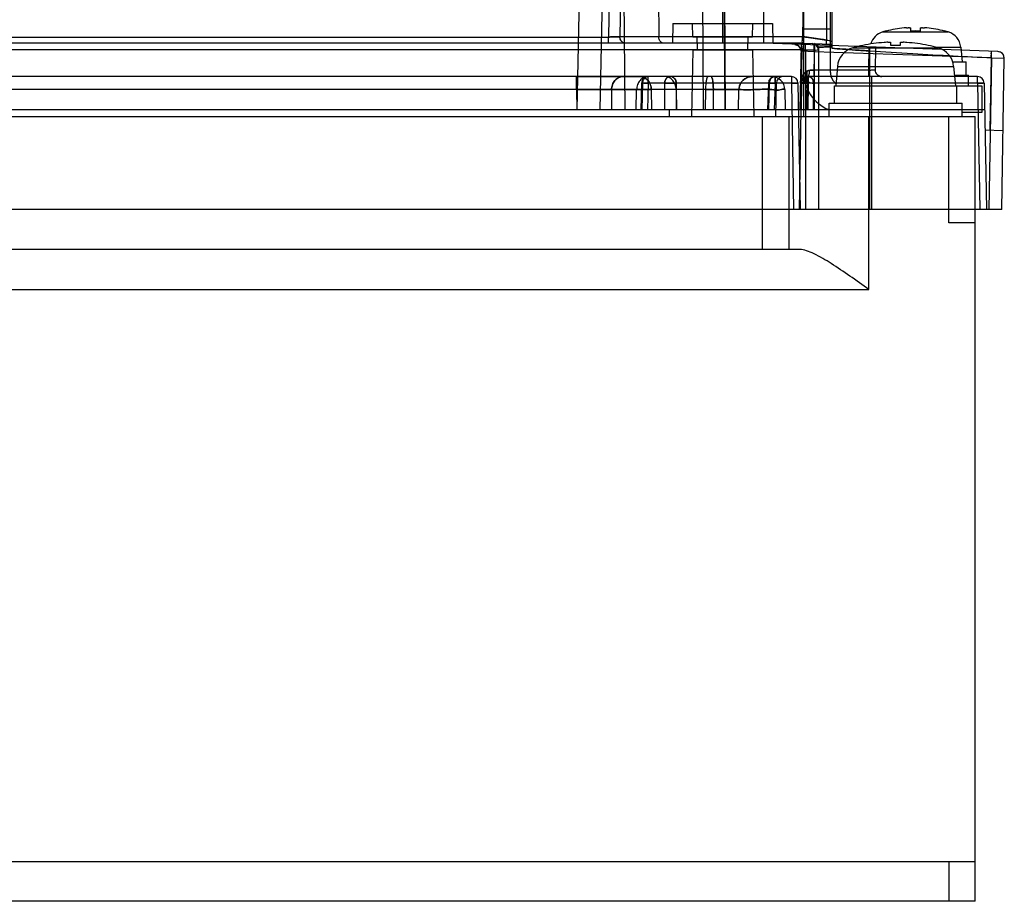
# Model space of a CAD drawing. Header units: millimetres. Extents: x 44 to 341, y 169 to 361.
# Tile 10 of 12: x 267 to 341, y 169 to 235. Entities that reach past the tile are written whole.
import ezdxf

# ---------------------------------------------------------------- set-up
doc = ezdxf.new("R2010")
doc.units = ezdxf.units.MM
doc.header["$LTSCALE"] = 34.457682
doc.layers.get('0').update_dxf_attribs({"linetype": 'CONTINUOUS'})

msp = doc.modelspace()

# ---------------------------------------------------------------- linework, layer by layer
at = {"color": 7, "linetype": 'Continuous'}
for p, q in [((319.369, 233.053), (319.369, 330.553)), ((327.569, 330.553), (327.569, 232.68)), ((312.722, 330.174), (310.771, 233.527)), ((313.588, 330.157), (311.638, 233.549)), ((313.829, 330.157), (314.56, 233.549)), ((327.058, 329.914), (325.376, 233.549)), ((327.183, 329.556), (327.183, 233.301)), ((318.701, 327.557), (319.569, 228.053)), ((325.469, 227.553), (325.469, 327.553)), ((327.469, 230.853), (327.469, 327.553)), ((317.242, 318.053), (317.914, 228.053)), ((309.765, 295.747), (308.399, 228.053)), ((311.497, 295.66), (310.132, 228.053)), ((311.497, 295.66), (312.008, 228.053)), ((322.469, 233.053), (322.469, 284.557)), ((315.619, 234.553), (315.593, 233.053)), ((315.619, 234.553), (323.119, 234.553)), ((317.119, 233.553), (317.102, 234.553)), ((321.619, 233.553), (321.636, 234.553)), ((323.119, 234.553), (323.145, 233.053)), ((325.469, 234.153), (327.469, 234.153)), ((333.519, 233.973), (333.519, 234.206)), ((334.219, 234.206), (334.219, 233.973)), ((70.927, 233.527), (310.771, 233.527)), ((310.771, 233.053), (310.771, 233.527)), ((325.376, 233.549), (311.638, 233.549)), ((317.119, 233.553), (321.619, 233.553)), ((317.469, 232.553), (317.452, 233.553)), ((321.269, 232.553), (321.286, 233.553)), ((331.669, 233.98), (331.406, 233.91)), ((331.406, 233.91), (336.332, 233.91)), ((331.669, 233.98), (331.669, 233.973)), ((336.069, 233.973), (336.069, 233.98)), ((325.367, 233.053), (44.488, 233.053)), ((325.359, 232.571), (58.988, 232.571)), ((312.072, 233.053), (310.771, 233.053)), ((317.119, 232.553), (317.032, 227.553)), ((317.119, 232.553), (321.619, 232.553)), ((321.619, 232.553), (321.706, 227.553)), ((340.067, 232.439), (322.469, 233.053)), ((324.786, 232.972), (325.03, 232.899)), ((325.03, 232.899), (325.206, 232.716)), ((325.149, 220.553), (325.359, 232.571)), ((325.267, 232.955), (325.182, 228.053)), ((325.205, 232.716), (325.269, 232.472)), ((325.359, 232.571), (325.604, 232.566)), ((325.367, 233.053), (327.569, 232.992)), ((325.367, 233.052), (325.6, 233.047)), ((325.604, 232.566), (325.604, 220.553)), ((326.267, 232.92), (326.234, 231.044)), ((326.569, 232.728), (326.569, 220.553)), ((327.185, 233.002), (327.459, 232.995)), ((327.453, 232.995), (327.569, 232.992)), ((329.163, 232.717), (335.575, 232.717)), ((329.919, 232.9), (329.919, 232.895)), ((330.369, 232.777), (330.339, 231.044)), ((330.869, 232.76), (330.839, 231.062)), ((332.019, 232.895), (332.019, 233.118)), ((332.719, 233.118), (332.719, 232.895)), ((334.819, 232.895), (334.819, 232.9)), ((335.364, 232.773), (337.271, 232.773)), ((337.271, 232.773), (337.369, 231.653)), ((326.252, 232.421), (325.269, 232.472)), ((325.269, 232.472), (325.269, 228.053)), ((339.567, 231.956), (326.252, 232.421)), ((326.252, 232.421), (326.252, 228.053)), ((330.429, 220.553), (330.429, 232.475)), ((339.585, 231.956), (339.386, 220.553)), ((339.567, 231.956), (339.473, 226.539)), ((339.567, 231.956), (340.549, 231.93)), ((340.312, 232.364), (340.067, 232.439)), ((340.351, 220.553), (340.549, 231.93)), ((330.339, 231.044), (326.234, 231.044)), ((326.235, 231.044), (326.234, 230.553)), ((327.997, 231.315), (327.869, 229.853)), ((327.997, 231.315), (336.741, 231.315)), ((330.339, 231.044), (330.339, 230.553)), ((336.64, 231.653), (337.669, 231.653)), ((336.741, 231.315), (336.869, 229.853)), ((337.669, 230.653), (337.669, 231.653)), ((324.534, 230.553), (47.295, 230.553)), ((308.375, 230.553), (313.137, 230.553)), ((308.375, 229.571), (308.375, 230.553)), ((309.249, 230.553), (308.415, 230.553)), ((308.415, 230.553), (308.415, 229.571)), ((310.044, 230.553), (309.248, 230.553)), ((313.772, 230.062), (313.772, 230.553)), ((323.308, 230.062), (323.308, 230.553)), ((324.534, 230.553), (324.534, 230.053)), ((325.378, 230.421), (325.568, 230.531)), ((338.534, 230.553), (325.717, 230.553)), ((325.717, 230.053), (325.717, 230.553)), ((325.804, 230.553), (325.804, 230.062)), ((330.569, 230.553), (330.569, 220.553)), ((331.041, 230.652), (330.931, 230.765)), ((331.183, 230.578), (331.041, 230.652)), ((331.339, 230.553), (331.183, 230.578)), ((336.799, 230.653), (337.869, 230.653)), ((337.869, 229.853), (337.869, 230.653)), ((338.534, 230.053), (338.534, 230.553)), ((308.415, 229.571), (75.242, 229.571)), ((308.375, 229.571), (308.39, 228.053)), ((308.415, 229.571), (308.4, 228.053)), ((311.013, 229.571), (310.997, 228.053)), ((318.67, 229.571), (311.013, 229.571)), ((312.874, 228.053), (312.897, 229.571)), ((313.272, 230.068), (313.211, 228.053)), ((313.339, 230.062), (313.278, 228.053)), ((324.534, 230.062), (313.339, 230.062)), ((313.772, 230.062), (313.711, 228.053)), ((314.003, 229.571), (314.018, 228.053)), ((315.005, 230.062), (315.005, 228.053)), ((315.87, 230.062), (315.874, 228.053)), ((315.874, 229.571), (315.897, 228.053)), ((318.084, 228.053), (318.104, 229.571)), ((318.683, 228.053), (318.67, 229.571)), ((320.569, 228.053), (320.596, 229.571)), ((322.808, 230.068), (322.747, 228.053)), ((322.817, 228.053), (322.875, 230.062)), ((322.875, 230.062), (322.817, 228.053)), ((323.308, 230.062), (323.247, 228.053)), ((323.369, 227.553), (323.413, 230.062)), ((324.043, 229.571), (324.069, 228.053)), ((324.534, 230.062), (324.7, 220.553)), ((325.034, 230.062), (325.2, 220.553)), ((325.304, 230.062), (325.269, 228.053)), ((325.717, 230.062), (325.682, 228.053)), ((338.534, 230.062), (325.717, 230.062)), ((325.804, 230.062), (325.769, 228.053)), ((326.199, 230.062), (326.169, 228.053)), ((327.769, 229.853), (338.869, 229.853)), ((327.769, 228.553), (327.769, 229.853)), ((336.969, 228.553), (336.969, 229.853)), ((338.534, 230.062), (338.7, 220.553)), ((338.869, 229.853), (338.869, 227.853)), ((339.034, 230.062), (339.2, 220.553)), ((327.369, 228.553), (337.369, 228.553)), ((327.369, 227.553), (327.369, 228.553)), ((337.369, 227.553), (337.369, 228.553)), ((339.069, 228.053), (45.069, 228.053)), ((45.769, 227.553), (338.369, 227.553)), ((315.369, 227.553), (315.36, 228.053)), ((322.369, 217.553), (322.369, 227.553)), ((324.369, 217.553), (324.369, 227.553)), ((330.369, 214.553), (330.369, 227.553)), ((336.369, 219.553), (336.369, 227.553)), ((338.869, 227.853), (337.369, 227.853)), ((338.369, 168.553), (338.369, 227.553)), ((339.095, 226.552), (340.455, 226.505)), ((340.351, 220.553), (43.569, 220.553)), ((338.369, 219.553), (336.369, 219.553)), ((325.173, 217.553), (58.965, 217.553)), ((53.769, 214.553), (330.369, 214.553)), ((45.769, 171.553), (338.369, 171.553)), ((336.369, 171.553), (336.369, 168.553)), ((338.369, 168.553), (45.769, 168.553))]:
    msp.add_line(p, q, dxfattribs=at)
for points in [[(319.569, 228.053), (319.306, 258.053), (319.045, 288.053), (318.784, 318.053)], [(340.549, 231.93), (340.488, 232.179), (340.312, 232.364), (340.067, 232.439)], [(330.931, 230.765), (330.861, 230.907), (330.839, 231.062)], [(320.595, 229.571), (320.649, 229.876), (320.793, 230.149), (321.013, 230.366), (321.29, 230.505), (321.595, 230.553)], [(320.595, 229.571), (320.6, 229.645), (320.609, 229.718), (320.623, 229.789), (320.643, 229.857), (320.666, 229.923), (320.694, 229.986), (320.725, 230.045), (320.759, 230.102), (320.797, 230.155), (320.837, 230.205), (320.88, 230.252), (320.925, 230.295), (320.971, 230.334), (321.019, 230.37), (321.068, 230.403), (321.118, 230.432), (321.168, 230.457), (321.219, 230.48)], [(325.217, 230.063), (325.258, 230.253), (325.378, 230.421), (325.568, 230.531)], [(325.568, 230.531), (325.616, 230.543), (325.666, 230.55), (325.717, 230.553)], [(325.568, 230.531), (325.616, 230.543), (325.666, 230.55), (325.717, 230.553)]]:
    msp.add_lwpolyline(points, dxfattribs=at)
for centre, radius, start, end in [((333.869, 225.253), 8.993, 95.42346, 104.15994), ((333.514, 228.998), 5.232, 94.22006, 95.42478), ((333.471, 229.56), 4.667, 93.31919, 94.21154), ((333.374, 231.992), 2.234, 90.03949, 91.10371), ((333.373, 232.612), 1.614, 88.70065, 90.0181), ((334.364, 232.715), 1.511, 89.93536, 91.34266), ((334.365, 232.092), 2.133, 88.86962, 89.98407), ((334.273, 229.663), 4.564, 85.77879, 86.69128), ((334.23, 229.063), 5.166, 84.56744, 85.78752), ((333.869, 225.253), 8.993, 75.84006, 84.57654), ((331.762, 232.659), 1.3, 105.88085, 164.40787), ((333.869, 225.253), 8.727, 87.7015, 92.2985), ((333.869, 225.253), 9, 74.11915, 75.851), ((335.976, 232.659), 1.3, 5, 74.11915), ((324.769, 232.472), 0.5, 0, 88), ((326.088, 232.552), 0.481, 0.00518, 88.39485), ((326.269, 232.728), 0.3, 0.05258, 88.36939), ((329.591, 231.175), 1.6, 105.49397, 175), ((332.369, 221.153), 12, 101.78072, 105.49397), ((332.369, 221.153), 11.995, 94.06358, 101.78581), ((331.995, 226.442), 6.693, 92.37266, 94.07403), ((331.915, 228.244), 4.889, 91.40512, 92.31646), ((332.369, 221.153), 11.747, 88.29266, 91.70734), ((332.831, 228.478), 4.655, 87.6608, 88.61759), ((332.76, 226.739), 6.395, 85.88619, 87.66708), ((332.369, 221.153), 11.995, 78.21419, 85.93642), ((332.369, 221.153), 12, 74.50603, 78.21928), ((335.147, 231.175), 1.6, 5, 74.50603), ((340.049, 231.939), 0.5, 359, 88), ((331.339, 231.053), 0.5, 179, 270), ((313.772, 230.053), 0.5, 90, 178.2683), ((321.595, 229.553), 1, 90, 179), ((323.308, 230.053), 0.5, 90.00002, 180), ((323.043, 229.553), 1, 0.99986, 89.99964), ((323.913, 230.053), 0.5, 90, 179), ((324.534, 230.053), 0.5, 0, 90), ((325.717, 230.053), 0.5, 90, 180), ((325.804, 230.053), 0.5, 89.99785, 179), ((328.469, 230.853), 3, 180, 247.98297), ((328.469, 230.853), 1, 180, 237.30018), ((338.534, 230.053), 0.5, 0, 90), ((322.531, 204.464), 25.61, 88.26106, 88.84759)]:
    msp.add_arc(centre, radius, start, end, dxfattribs=at)
for points, knots in [([(333.201, 234.22), (333.213, 234.221), (333.256, 234.223), (333.299, 234.225), (333.331, 234.225)], [0, 0, 0, 0, 0.265557, 1, 1, 1, 1]), ([(333.41, 234.225), (333.425, 234.225), (333.447, 234.224), (333.474, 234.222), (333.49, 234.219), (333.502, 234.217), (333.512, 234.214), (333.519, 234.209), (333.519, 234.206)], [0, 0, 0, 0, 0.413325, 0.579972, 0.718585, 0.828778, 0.910738, 1, 1, 1, 1]), ([(334.219, 234.206), (334.219, 234.209), (334.226, 234.214), (334.236, 234.217), (334.248, 234.219), (334.264, 234.222), (334.291, 234.224), (334.313, 234.225), (334.328, 234.225)], [0, 0, 0, 0, 0.089281, 0.171241, 0.281449, 0.420066, 0.586699, 1, 1, 1, 1]), ([(334.407, 234.225), (334.417, 234.225), (334.46, 234.224), (334.504, 234.222), (334.537, 234.22)], [0, 0, 0, 0, 0.233012, 1, 1, 1, 1]), ([(310.771, 233.527), (310.885, 233.528), (311.099, 233.531), (311.388, 233.538), (311.564, 233.545), (311.638, 233.549)], [0, 0, 0, 0, 0.392356, 0.741588, 1, 1, 1, 1]), ([(311.638, 233.549), (311.564, 233.545), (311.388, 233.538), (311.099, 233.531), (310.885, 233.528), (310.771, 233.527)], [0, 0, 0, 0, 0.258419, 0.607652, 1, 1, 1, 1]), ([(312.071, 233.053), (311.996, 233.053), (311.838, 233.104), (311.678, 233.296), (311.639, 233.464), (311.638, 233.549)], [0, 0, 0, 0, 0.313278, 0.645664, 1, 1, 1, 1]), ([(312.071, 233.053), (312.042, 233.053), (311.982, 233.06), (311.899, 233.091), (311.837, 233.13), (311.795, 233.168), (311.766, 233.198), (311.739, 233.232), (311.705, 233.283), (311.67, 233.357), (311.645, 233.452), (311.639, 233.517), (311.638, 233.549)], [0, 0, 0, 0, 0.122379, 0.244101, 0.362781, 0.420594, 0.477086, 0.535935, 0.597787, 0.729742, 0.870843, 1, 1, 1, 1]), ([(314.993, 233.053), (314.917, 233.053), (314.759, 233.104), (314.599, 233.296), (314.56, 233.464), (314.56, 233.549)], [0, 0, 0, 0, 0.312525, 0.646215, 1, 1, 1, 1]), ([(325.367, 233.053), (325.389, 233.053), (325.343, 233.187), (325.383, 233.307), (325.375, 233.466), (325.376, 233.549)], [0, 0, 0, 0, 0.134866, 0.497418, 1, 1, 1, 1]), ([(327.183, 233.301), (327.032, 233.321), (326.431, 233.409), (325.83, 233.504), (325.376, 233.549)], [0, 0, 0, 0, 0.250004, 1, 1, 1, 1]), ([(325.376, 233.549), (325.527, 233.534), (326.131, 233.463), (326.731, 233.362), (327.183, 233.301)], [0, 0, 0, 0, 0.250101, 1, 1, 1, 1]), ([(327.185, 233.002), (327.184, 233.002), (327.181, 233.004), (327.178, 233.008), (327.175, 233.015), (327.172, 233.024), (327.17, 233.037), (327.168, 233.052), (327.167, 233.07), (327.167, 233.099), (327.168, 233.14), (327.171, 233.192), (327.176, 233.246), (327.181, 233.283), (327.183, 233.301)], [0, 0, 0, 0, 0.012504, 0.02934, 0.053189, 0.085553, 0.127242, 0.178104, 0.237689, 0.305498, 0.462406, 0.638111, 0.820795, 1, 1, 1, 1]), ([(327.185, 233.002), (327.184, 233.002), (327.181, 233.004), (327.177, 233.008), (327.175, 233.015), (327.172, 233.025), (327.17, 233.037), (327.168, 233.052), (327.167, 233.071), (327.167, 233.099), (327.168, 233.14), (327.171, 233.192), (327.176, 233.246), (327.181, 233.283), (327.183, 233.301)], [0, 0, 0, 0, 0.012658, 0.029566, 0.053501, 0.085947, 0.127704, 0.178615, 0.238226, 0.306036, 0.462869, 0.638429, 0.820944, 1, 1, 1, 1]), ([(327.183, 233.301), (327.248, 233.286), (327.368, 233.261), (327.478, 233.23), (327.569, 233.206), (327.569, 233.186)], [0, 0, 0, 0, 0.495713, 0.85042, 1, 1, 1, 1]), ([(325.367, 233.053), (325.346, 233.053), (325.3, 232.996), (325.303, 232.888), (325.327, 232.741), (325.346, 232.631), (325.359, 232.571)], [0, 0, 0, 0, 0.126099, 0.340469, 0.639436, 1, 1, 1, 1]), ([(325.367, 233.052), (325.346, 233.052), (325.3, 232.996), (325.304, 232.887), (325.327, 232.741), (325.346, 232.63), (325.359, 232.571)], [0, 0, 0, 0, 0.125659, 0.340112, 0.639547, 1, 1, 1, 1]), ([(325.359, 232.571), (325.386, 232.57), (325.441, 232.568), (325.522, 232.569), (325.576, 232.567), (325.604, 232.566)], [0, 0, 0, 0, 0.33873, 0.663632, 1, 1, 1, 1]), ([(325.604, 232.566), (325.605, 232.643), (325.619, 232.796), (325.582, 232.914), (325.623, 233.047), (325.6, 233.047)], [0, 0, 0, 0, 0.481463, 0.860632, 1, 1, 1, 1]), ([(325.604, 232.566), (325.728, 232.565), (325.948, 232.556), (326.272, 232.577), (326.418, 232.525), (326.569, 232.576), (326.569, 232.552)], [0, 0, 0, 0, 0.384412, 0.709135, 0.924839, 1, 1, 1, 1]), ([(325.604, 232.566), (325.728, 232.565), (325.948, 232.556), (326.272, 232.577), (326.418, 232.525), (326.569, 232.576), (326.569, 232.552)], [0, 0, 0, 0, 0.385209, 0.709082, 0.92447, 1, 1, 1, 1]), ([(326.252, 232.421), (326.253, 232.451), (326.255, 232.515), (326.258, 232.609), (326.26, 232.685), (326.261, 232.739), (326.261, 232.773), (326.262, 232.8), (326.262, 232.82), (326.262, 232.839), (326.262, 232.86), (326.262, 232.881), (326.262, 232.897), (326.262, 232.907), (326.262, 232.912), (326.261, 232.916), (326.261, 232.918), (326.261, 232.92), (326.261, 232.921), (326.26, 232.921)], [0, 0, 0, 0, 0.181698, 0.384352, 0.561526, 0.638313, 0.706693, 0.769608, 0.799365, 0.827834, 0.879876, 0.924148, 0.959265, 0.973011, 0.984025, 0.990802, 0.995708, 0.998741, 1, 1, 1, 1]), ([(326.252, 232.421), (326.253, 232.455), (326.255, 232.522), (326.258, 232.617), (326.26, 232.689), (326.261, 232.74), (326.261, 232.774), (326.262, 232.8), (326.262, 232.821), (326.262, 232.839), (326.262, 232.86), (326.262, 232.882), (326.262, 232.898), (326.262, 232.908), (326.262, 232.913), (326.261, 232.916), (326.261, 232.919), (326.261, 232.92), (326.26, 232.921), (326.26, 232.921)], [0, 0, 0, 0, 0.206586, 0.399323, 0.567861, 0.641159, 0.706691, 0.770343, 0.800423, 0.829174, 0.88163, 0.926072, 0.961069, 0.974637, 0.98539, 0.991579, 0.996059, 0.998832, 1, 1, 1, 1]), ([(327.569, 232.796), (327.387, 232.791), (327.059, 232.8), (326.808, 232.736), (326.569, 232.767), (326.569, 232.728)], [0, 0, 0, 0, 0.543741, 0.881782, 1, 1, 1, 1]), ([(326.569, 232.728), (326.569, 232.767), (326.808, 232.736), (327.059, 232.8), (327.387, 232.791), (327.569, 232.796)], [0, 0, 0, 0, 0.118247, 0.456316, 1, 1, 1, 1]), ([(330.429, 232.475), (330.074, 232.501), (329.393, 232.547), (328.44, 232.616), (327.841, 232.659), (327.569, 232.68)], [0, 0, 0, 0, 0.372507, 0.714115, 1, 1, 1, 1]), ([(327.569, 232.68), (327.841, 232.658), (328.44, 232.616), (329.393, 232.547), (330.074, 232.5), (330.429, 232.475)], [0, 0, 0, 0, 0.285879, 0.627484, 1, 1, 1, 1]), ([(330.429, 232.475), (330.432, 232.512), (330.435, 232.568), (330.437, 232.632), (330.437, 232.665), (330.438, 232.686), (330.437, 232.704), (330.437, 232.72), (330.437, 232.734), (330.436, 232.748), (330.435, 232.758), (330.433, 232.767), (330.432, 232.772), (330.43, 232.775), (330.429, 232.775)], [0, 0, 0, 0, 0.372121, 0.557364, 0.634455, 0.703117, 0.76006, 0.81303, 0.862395, 0.906535, 0.943487, 0.971885, 0.990673, 1, 1, 1, 1]), ([(331.795, 233.132), (331.808, 233.132), (331.854, 233.133), (331.9, 233.133), (331.933, 233.132)], [0, 0, 0, 0, 0.285125, 1, 1, 1, 1]), ([(331.933, 233.132), (331.945, 233.131), (331.966, 233.13), (331.994, 233.127), (332.01, 233.125), (332.019, 233.12), (332.019, 233.118)], [0, 0, 0, 0, 0.418705, 0.725846, 0.916874, 1, 1, 1, 1]), ([(332.719, 233.118), (332.719, 233.12), (332.728, 233.125), (332.744, 233.127), (332.772, 233.13), (332.793, 233.131), (332.805, 233.132)], [0, 0, 0, 0, 0.083125, 0.274154, 0.581295, 1, 1, 1, 1]), ([(332.805, 233.132), (332.815, 233.132), (332.861, 233.133), (332.907, 233.132), (332.943, 233.132)], [0, 0, 0, 0, 0.21252, 1, 1, 1, 1]), ([(339.585, 231.955), (338.627, 231.989), (336.651, 232.08), (333.6, 232.265), (331.506, 232.405), (330.429, 232.475)], [0, 0, 0, 0, 0.313434, 0.647124, 1, 1, 1, 1]), ([(339.567, 231.956), (339.57, 232.039), (339.589, 232.199), (339.552, 232.322), (339.598, 232.455), (339.576, 232.456)], [0, 0, 0, 0, 0.50026, 0.865182, 1, 1, 1, 1]), ([(339.567, 231.956), (339.568, 231.989), (339.571, 232.055), (339.573, 232.151), (339.575, 232.228), (339.577, 232.284), (339.577, 232.321), (339.578, 232.354), (339.578, 232.382), (339.578, 232.405), (339.578, 232.424), (339.578, 232.436), (339.577, 232.444), (339.577, 232.448), (339.577, 232.451), (339.577, 232.454), (339.576, 232.455), (339.576, 232.456), (339.576, 232.456)], [0, 0, 0, 0, 0.198196, 0.394989, 0.577493, 0.659755, 0.734154, 0.799508, 0.855511, 0.902078, 0.939125, 0.966715, 0.977155, 0.98549, 0.991821, 0.996253, 0.998906, 1, 1, 1, 1]), ([(339.585, 231.955), (339.587, 232.018), (339.589, 232.096), (339.591, 232.19), (339.591, 232.234), (339.592, 232.273), (339.592, 232.307), (339.592, 232.337), (339.592, 232.363), (339.591, 232.384), (339.591, 232.4), (339.59, 232.413), (339.589, 232.428), (339.588, 232.44), (339.587, 232.448), (339.587, 232.452), (339.586, 232.454), (339.585, 232.455), (339.585, 232.455)], [0, 0, 0, 0, 0.373298, 0.471358, 0.559182, 0.636541, 0.705435, 0.762559, 0.81568, 0.865153, 0.88804, 0.909335, 0.946216, 0.97435, 0.984739, 0.992483, 0.997495, 1, 1, 1, 1]), ([(326.234, 231.044), (326.205, 231.044), (326.088, 231.041), (325.971, 231.031), (325.884, 231.021)], [0, 0, 0, 0, 0.253739, 1, 1, 1, 1]), ([(325.884, 231.021), (325.922, 231.025), (325.999, 231.033), (326.116, 231.042), (326.195, 231.044), (326.234, 231.044)], [0, 0, 0, 0, 0.32738, 0.662043, 1, 1, 1, 1]), ([(330.339, 231.044), (330.376, 231.045), (330.448, 231.046), (330.536, 231.048), (330.603, 231.05), (330.648, 231.052), (330.689, 231.053), (330.727, 231.054), (330.759, 231.056), (330.783, 231.057), (330.799, 231.058), (330.809, 231.058), (330.818, 231.059), (330.825, 231.06), (330.831, 231.06), (330.835, 231.061), (330.838, 231.061), (330.839, 231.061), (330.839, 231.062), (330.839, 231.062)], [0, 0, 0, 0, 0.221242, 0.431644, 0.52896, 0.619762, 0.70263, 0.776896, 0.842029, 0.896724, 0.920019, 0.940435, 0.957915, 0.9724, 0.984226, 0.992742, 0.997945, 0.999329, 1, 1, 1, 1]), ([(311.879, 230.553), (311.826, 230.553), (311.718, 230.541), (311.586, 230.498), (311.483, 230.445), (311.381, 230.377), (311.265, 230.269), (311.154, 230.112), (311.073, 229.937), (311.025, 229.754), (311.013, 229.631), (311.013, 229.571)], [0, 0, 0, 0, 0.108502, 0.224398, 0.285263, 0.347876, 0.477264, 0.610458, 0.744277, 0.875073, 1, 1, 1, 1]), ([(311.013, 229.571), (311.013, 229.631), (311.025, 229.754), (311.073, 229.937), (311.154, 230.112), (311.265, 230.269), (311.381, 230.377), (311.483, 230.445), (311.586, 230.498), (311.718, 230.541), (311.826, 230.553), (311.879, 230.553)], [0, 0, 0, 0, 0.124928, 0.255724, 0.389543, 0.522737, 0.652125, 0.714738, 0.775603, 0.891498, 1, 1, 1, 1]), ([(313.763, 230.553), (313.651, 230.553), (313.419, 230.499), (313.134, 230.276), (312.945, 229.951), (312.899, 229.698), (312.897, 229.571)], [0, 0, 0, 0, 0.233373, 0.476731, 0.733659, 1, 1, 1, 1]), ([(314.003, 229.571), (314.001, 229.697), (313.956, 229.945), (313.773, 230.268), (313.489, 230.496), (313.252, 230.553), (313.137, 230.553)], [0, 0, 0, 0, 0.262568, 0.513633, 0.759677, 1, 1, 1, 1]), ([(313.137, 230.553), (313.247, 230.553), (313.475, 230.501), (313.759, 230.284), (313.953, 229.96), (314.001, 229.702), (314.003, 229.571)], [0, 0, 0, 0, 0.229947, 0.467065, 0.725896, 1, 1, 1, 1]), ([(313.772, 230.553), (313.698, 230.553), (313.545, 230.505), (313.382, 230.318), (313.34, 230.15), (313.339, 230.062)], [0, 0, 0, 0, 0.306774, 0.63054, 1, 1, 1, 1]), ([(315.247, 230.502), (315.2, 230.475), (315.114, 230.399), (315.026, 230.246), (315.005, 230.124), (315.005, 230.062)], [0, 0, 0, 0, 0.308095, 0.642072, 1, 1, 1, 1]), ([(315.005, 230.062), (315.006, 230.105), (315.017, 230.19), (315.06, 230.309), (315.107, 230.379), (315.135, 230.41)], [0, 0, 0, 0, 0.340354, 0.675082, 1, 1, 1, 1]), ([(315.874, 229.571), (315.872, 229.698), (315.827, 229.951), (315.638, 230.276), (315.352, 230.499), (315.121, 230.553), (315.009, 230.553)], [0, 0, 0, 0, 0.26634, 0.523267, 0.766625, 1, 1, 1, 1]), ([(315.135, 230.41), (315.161, 230.44), (315.222, 230.493), (315.327, 230.542), (315.402, 230.553), (315.438, 230.553)], [0, 0, 0, 0, 0.350684, 0.689547, 1, 1, 1, 1]), ([(315.741, 230.41), (315.715, 230.44), (315.654, 230.493), (315.549, 230.542), (315.474, 230.553), (315.438, 230.553)], [0, 0, 0, 0, 0.350891, 0.689868, 1, 1, 1, 1]), ([(315.628, 230.502), (315.675, 230.475), (315.761, 230.4), (315.85, 230.246), (315.87, 230.124), (315.871, 230.062)], [0, 0, 0, 0, 0.307976, 0.641908, 1, 1, 1, 1]), ([(315.871, 230.062), (315.87, 230.105), (315.859, 230.19), (315.815, 230.309), (315.768, 230.379), (315.741, 230.41)], [0, 0, 0, 0, 0.3404, 0.675139, 1, 1, 1, 1]), ([(318.104, 229.571), (318.104, 229.631), (318.106, 229.752), (318.115, 229.932), (318.128, 230.078), (318.142, 230.189), (318.157, 230.284), (318.174, 230.369), (318.193, 230.434), (318.203, 230.465), (318.213, 230.489), (318.225, 230.513), (318.24, 230.535), (318.256, 230.549), (318.268, 230.553), (318.273, 230.553)], [0, 0, 0, 0, 0.176491, 0.356233, 0.529265, 0.609698, 0.684291, 0.811611, 0.862879, 0.885246, 0.905413, 0.939258, 0.965226, 0.984694, 1, 1, 1, 1]), ([(318.67, 229.571), (318.669, 229.695), (318.663, 229.921), (318.627, 230.234), (318.589, 230.422), (318.531, 230.553), (318.496, 230.553)], [0, 0, 0, 0, 0.366164, 0.676047, 0.897896, 1, 1, 1, 1]), ([(318.496, 230.553), (318.529, 230.553), (318.586, 230.434), (318.624, 230.249), (318.662, 229.933), (318.669, 229.7), (318.67, 229.571)], [0, 0, 0, 0, 0.095413, 0.302976, 0.618366, 1, 1, 1, 1]), ([(323.118, 230.502), (323.063, 230.473), (322.971, 230.389), (322.894, 230.229), (322.877, 230.116), (322.875, 230.062)], [0, 0, 0, 0, 0.355125, 0.689246, 1, 1, 1, 1]), ([(322.875, 230.062), (322.875, 230.105), (322.886, 230.19), (322.93, 230.309), (322.977, 230.379), (323.004, 230.41)], [0, 0, 0, 0, 0.340309, 0.675025, 1, 1, 1, 1]), ([(323.004, 230.41), (323.031, 230.44), (323.091, 230.493), (323.197, 230.542), (323.272, 230.553), (323.308, 230.553)], [0, 0, 0, 0, 0.350284, 0.688848, 1, 1, 1, 1]), ([(323.308, 230.553), (323.286, 230.553), (323.242, 230.549), (323.178, 230.532), (323.137, 230.513), (323.118, 230.502)], [0, 0, 0, 0, 0.330829, 0.664139, 1, 1, 1, 1]), ([(323.308, 230.553), (323.287, 230.553), (323.335, 230.426), (323.293, 230.306), (323.308, 230.147), (323.308, 230.062)], [0, 0, 0, 0, 0.12868, 0.478221, 1, 1, 1, 1]), ([(325.682, 230.95), (325.586, 230.891), (325.423, 230.714), (325.279, 230.402), (325.219, 230.173), (325.217, 230.062)], [0, 0, 0, 0, 0.326001, 0.6754, 1, 1, 1, 1]), ([(325.217, 230.062), (325.218, 230.15), (325.257, 230.327), (325.354, 230.573), (325.489, 230.793), (325.615, 230.905), (325.682, 230.95)], [0, 0, 0, 0, 0.256979, 0.518669, 0.766237, 1, 1, 1, 1]), ([(325.682, 230.95), (325.688, 230.929), (325.699, 230.882), (325.707, 230.811), (325.706, 230.751), (325.7, 230.707), (325.693, 230.678), (325.684, 230.65), (325.669, 230.615), (325.643, 230.575), (325.605, 230.545), (325.578, 230.534), (325.568, 230.531)], [0, 0, 0, 0, 0.134731, 0.301523, 0.44963, 0.516114, 0.577539, 0.639175, 0.700041, 0.818463, 0.933718, 1, 1, 1, 1]), ([(325.884, 231.021), (325.86, 231.018), (325.813, 231.009), (325.746, 230.985), (325.703, 230.962), (325.682, 230.95)], [0, 0, 0, 0, 0.330167, 0.662332, 1, 1, 1, 1]), ([(325.682, 230.95), (325.703, 230.962), (325.745, 230.985), (325.813, 231.009), (325.86, 231.018), (325.884, 231.021)], [0, 0, 0, 0, 0.336398, 0.669201, 1, 1, 1, 1]), ([(325.884, 231.021), (325.886, 230.99), (325.887, 230.929), (325.882, 230.853), (325.874, 230.795), (325.866, 230.757), (325.858, 230.727), (325.852, 230.705), (325.847, 230.69), (325.841, 230.675), (325.834, 230.657), (325.823, 230.636), (325.809, 230.612), (325.793, 230.592), (325.776, 230.575), (325.757, 230.563), (325.737, 230.555), (325.724, 230.553), (325.717, 230.553)], [0, 0, 0, 0, 0.171232, 0.344915, 0.424361, 0.497986, 0.565444, 0.596822, 0.626636, 0.654931, 0.682791, 0.73685, 0.788192, 0.836341, 0.881106, 0.922734, 0.961822, 1, 1, 1, 1]), ([(325.884, 231.021), (325.886, 230.992), (325.887, 230.935), (325.882, 230.849), (325.869, 230.766), (325.849, 230.693), (325.826, 230.64), (325.804, 230.606), (325.784, 230.581), (325.755, 230.559), (325.729, 230.553), (325.717, 230.553)], [0, 0, 0, 0, 0.160404, 0.323807, 0.482279, 0.627128, 0.75122, 0.80476, 0.85254, 0.932585, 1, 1, 1, 1]), ([(326.081, 230.41), (326.057, 230.44), (326.003, 230.492), (325.906, 230.542), (325.837, 230.553), (325.804, 230.553)], [0, 0, 0, 0, 0.356619, 0.694144, 1, 1, 1, 1]), ([(325.804, 230.553), (325.834, 230.553), (325.894, 230.546), (325.976, 230.509), (326.023, 230.471), (326.044, 230.448)], [0, 0, 0, 0, 0.335977, 0.659213, 1, 1, 1, 1]), ([(326.044, 230.448), (326.081, 230.412), (326.137, 230.329), (326.197, 230.198), (326.202, 230.105), (326.199, 230.062)], [0, 0, 0, 0, 0.363908, 0.694814, 1, 1, 1, 1]), ([(326.199, 230.062), (326.197, 230.105), (326.189, 230.19), (326.148, 230.308), (326.106, 230.379), (326.081, 230.41)], [0, 0, 0, 0, 0.344414, 0.679923, 1, 1, 1, 1]), ([(308.375, 229.571), (308.935, 229.571), (310.019, 229.573), (311.551, 229.573), (312.866, 229.573), (313.659, 229.572), (314.003, 229.571)], [0, 0, 0, 0, 0.298945, 0.577454, 0.816559, 1, 1, 1, 1]), ([(311.013, 229.571), (310.854, 229.572), (310.488, 229.573), (309.881, 229.573), (309.174, 229.573), (308.674, 229.571), (308.415, 229.571)], [0, 0, 0, 0, 0.183529, 0.422641, 0.701055, 1, 1, 1, 1]), ([(308.415, 229.571), (308.674, 229.571), (309.174, 229.573), (309.881, 229.573), (310.488, 229.573), (310.854, 229.572), (311.013, 229.571)], [0, 0, 0, 0, 0.298966, 0.577372, 0.816483, 1, 1, 1, 1]), ([(313.339, 230.062), (313.326, 230.063), (313.301, 230.064), (313.29, 230.065), (313.27, 230.068), (313.272, 230.068)], [0, 0, 0, 0, 0.574986, 0.911421, 1, 1, 1, 1]), ([(313.272, 230.068), (313.293, 230.08), (313.384, 230.06), (313.545, 230.074), (313.69, 230.064), (313.772, 230.062)], [0, 0, 0, 0, 0.14402, 0.50863, 1, 1, 1, 1]), ([(315.005, 230.062), (315.062, 230.065), (315.199, 230.069), (315.422, 230.071), (315.653, 230.069), (315.805, 230.066), (315.871, 230.062)], [0, 0, 0, 0, 0.19943, 0.474757, 0.772411, 1, 1, 1, 1]), ([(320.595, 229.571), (320.595, 229.571), (320.595, 229.571), (320.594, 229.571), (320.592, 229.571), (320.589, 229.572), (320.583, 229.572), (320.577, 229.572), (320.569, 229.572), (320.56, 229.573), (320.545, 229.573), (320.522, 229.573), (320.491, 229.574), (320.454, 229.574), (320.412, 229.575), (320.364, 229.575), (320.311, 229.575), (320.253, 229.575), (320.165, 229.576), (320.044, 229.576), (319.884, 229.576), (319.706, 229.576), (319.513, 229.576), (319.305, 229.575), (319.083, 229.575), (318.851, 229.574), (318.523, 229.573), (318.273, 229.571), (318.104, 229.571)], [0, 0, 0, 0, 0.000093, 0.000316, 0.001187, 0.002633, 0.004654, 0.007248, 0.010415, 0.01415, 0.018454, 0.028753, 0.041295, 0.056063, 0.073036, 0.092194, 0.113489, 0.136872, 0.162291, 0.219038, 0.283323, 0.354704, 0.432591, 0.516356, 0.60537, 0.698986, 0.796467, 1, 1, 1, 1]), ([(318.104, 229.571), (318.273, 229.571), (318.523, 229.573), (318.851, 229.574), (319.083, 229.575), (319.305, 229.575), (319.513, 229.576), (319.706, 229.576), (319.884, 229.576), (320.044, 229.576), (320.165, 229.576), (320.253, 229.575), (320.311, 229.575), (320.364, 229.575), (320.412, 229.575), (320.454, 229.574), (320.491, 229.574), (320.522, 229.573), (320.545, 229.573), (320.56, 229.573), (320.569, 229.572), (320.577, 229.572), (320.583, 229.572), (320.589, 229.572), (320.592, 229.571), (320.594, 229.571), (320.595, 229.571), (320.595, 229.571), (320.595, 229.571)], [0, 0, 0, 0, 0.203535, 0.301013, 0.394626, 0.483641, 0.567408, 0.645297, 0.716681, 0.780967, 0.837714, 0.863133, 0.886515, 0.907809, 0.926965, 0.943938, 0.958703, 0.971245, 0.981543, 0.985846, 0.989582, 0.992748, 0.995343, 0.997365, 0.998812, 0.999683, 0.999906, 1, 1, 1, 1]), ([(324.043, 229.571), (324.042, 229.654), (323.513, 229.461), (322.983, 229.645), (321.75, 229.547), (320.329, 229.585), (319.244, 229.572), (318.67, 229.571)], [0, 0, 0, 0, 0.046823, 0.183716, 0.400169, 0.67947, 1, 1, 1, 1]), ([(318.67, 229.571), (319.244, 229.572), (320.329, 229.585), (321.75, 229.547), (322.983, 229.645), (323.513, 229.461), (324.042, 229.654), (324.043, 229.571)], [0, 0, 0, 0, 0.320535, 0.599838, 0.816289, 0.953179, 1, 1, 1, 1]), ([(322.875, 230.062), (322.852, 230.063), (322.768, 230.07), (322.941, 230.071), (322.989, 230.07), (323.046, 230.068)], [0, 0, 0, 0, 0.219075, 0.439312, 1, 1, 1, 1]), ([(322.875, 230.062), (322.869, 230.062), (322.858, 230.063), (322.842, 230.064), (322.829, 230.065), (322.82, 230.067), (322.812, 230.065), (322.807, 230.081), (322.808, 230.06), (322.808, 230.053)], [0, 0, 0, 0, 0.191537, 0.378583, 0.531226, 0.639666, 0.708606, 0.780901, 1, 1, 1, 1]), ([(322.808, 230.053), (322.808, 230.062), (322.837, 230.081), (322.894, 230.063), (322.993, 230.073), (323.136, 230.065), (323.246, 230.063), (323.308, 230.062)], [0, 0, 0, 0, 0.052146, 0.154578, 0.348381, 0.634388, 1, 1, 1, 1]), ([(325.034, 230.062), (325.034, 230.084), (324.899, 230.04), (324.777, 230.079), (324.617, 230.063), (324.534, 230.062)], [0, 0, 0, 0, 0.134101, 0.500056, 1, 1, 1, 1]), ([(324.534, 230.062), (324.589, 230.063), (324.695, 230.062), (324.857, 230.074), (324.941, 230.048), (325.034, 230.078), (325.034, 230.062)], [0, 0, 0, 0, 0.328367, 0.65347, 0.902717, 1, 1, 1, 1]), ([(325.034, 230.062), (325.034, 230.071), (324.97, 230.053), (324.899, 230.074), (324.727, 230.061), (324.606, 230.063), (324.534, 230.062)], [0, 0, 0, 0, 0.055711, 0.243499, 0.570451, 1, 1, 1, 1]), ([(325.717, 230.062), (325.635, 230.063), (325.478, 230.079), (325.354, 230.04), (325.217, 230.086), (325.217, 230.062)], [0, 0, 0, 0, 0.491118, 0.85444, 1, 1, 1, 1]), ([(325.217, 230.062), (325.217, 230.083), (325.346, 230.041), (325.469, 230.08), (325.63, 230.063), (325.717, 230.062)], [0, 0, 0, 0, 0.129215, 0.480967, 1, 1, 1, 1]), ([(325.304, 230.062), (325.304, 230.082), (325.424, 230.06), (325.54, 230.089), (325.771, 230.077), (325.988, 230.075), (326.134, 230.067), (326.199, 230.062)], [0, 0, 0, 0, 0.068577, 0.254361, 0.513459, 0.783649, 1, 1, 1, 1]), ([(325.804, 230.053), (325.77, 230.054), (325.705, 230.085), (325.599, 230.08), (325.501, 230.078), (325.405, 230.078), (325.355, 230.067), (325.304, 230.071), (325.304, 230.062)], [0, 0, 0, 0, 0.203815, 0.410969, 0.617716, 0.804135, 0.942857, 1, 1, 1, 1]), ([(325.304, 230.062), (325.304, 230.084), (325.438, 230.04), (325.561, 230.079), (325.721, 230.063), (325.804, 230.062)], [0, 0, 0, 0, 0.134202, 0.500143, 1, 1, 1, 1]), ([(326.199, 230.062), (326.181, 230.062), (326.145, 230.063), (326.089, 230.074), (326.035, 230.054), (325.975, 230.056), (325.932, 230.091), (325.884, 230.108), (325.828, 230.112), (325.804, 230.073), (325.804, 230.053)], [0, 0, 0, 0, 0.121342, 0.250929, 0.384699, 0.511642, 0.640779, 0.757158, 0.861647, 1, 1, 1, 1]), ([(338.534, 230.062), (338.617, 230.063), (338.777, 230.079), (338.9, 230.04), (339.034, 230.084), (339.034, 230.062)], [0, 0, 0, 0, 0.499857, 0.865798, 1, 1, 1, 1]), ([(339.034, 230.062), (339.034, 230.083), (338.905, 230.041), (338.782, 230.08), (338.621, 230.063), (338.534, 230.062)], [0, 0, 0, 0, 0.129215, 0.480967, 1, 1, 1, 1]), ([(339.034, 230.062), (339.034, 230.078), (338.941, 230.048), (338.857, 230.074), (338.695, 230.062), (338.589, 230.063), (338.534, 230.062)], [0, 0, 0, 0, 0.09728, 0.346531, 0.671641, 1, 1, 1, 1]), ([(330.369, 214.553), (329.892, 214.891), (328.957, 215.552), (327.598, 216.469), (326.511, 217.123), (325.711, 217.467), (325.34, 217.553), (325.173, 217.553)], [0, 0, 0, 0, 0.290134, 0.567767, 0.814435, 0.917046, 1, 1, 1, 1])]:
    msp.add_open_spline(points, degree=3, knots=knots, dxfattribs=at)

doc.saveas('drawing.dxf')
